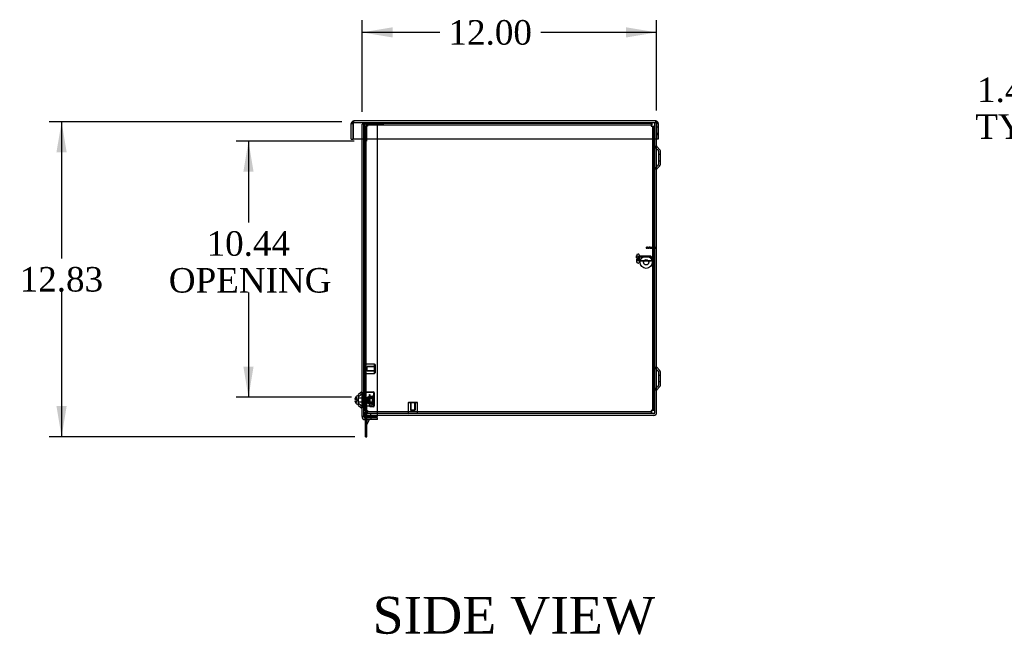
# Model space of a CAD drawing. Header units: inches. Extents: x 1 to 240, y -1 to 159.
# Tile 7 of 11: x 118 to 158, y 59 to 84. Entities that reach past the tile are written whole.
import ezdxf
from ezdxf.enums import TextEntityAlignment as Align
from ezdxf.lldxf.tags import DXFTag

# ---------------------------------------------------------------- set-up
doc = ezdxf.new("R2010")
doc.units = ezdxf.units.IN
doc.header["$MEASUREMENT"] = 0
for name, color, linetype in [('COM55240', 7, 'Continuous'), ('COM70472-33', 7, 'Continuous'), ('COM70473-33', 7, 'Continuous'), ('COM70474-5', 7, 'Continuous'), ('COM70475', 7, 'Continuous'), ('COM70985-13', 7, 'Continuous'), ('Default', 7, 'Continuous'), ('GRDKITSTARWASHER', 7, 'Continuous'), ('NTS16522', 7, 'Continuous'), ('RNG17670', 7, 'Continuous'), ('RVT19019', 7, 'Continuous'), ('SCS18970', 7, 'Continuous'), ('SCS19475', 7, 'Continuous'), ('STD26152', 7, 'Continuous'), ('WAF250205', 7, 'Continuous')]:
    doc.layers.add(name, color=color, linetype=linetype)
doc.styles.add('SEACAD_Times_New_Roman', font='times.ttf')
tags = doc.linetypes.add('HIDDEN2', pattern=[0.1875, 0.125, -0.0625]).pattern_tags.tags
tags[6:7] = [DXFTag(74, 4), DXFTag(75, 0), DXFTag(340, '0'), DXFTag(46, 0.0), DXFTag(50, 0.0), DXFTag(44, 0.0), DXFTag(45, 0.0)]
tags[4:5] = [DXFTag(74, 4), DXFTag(75, 0), DXFTag(340, '0'), DXFTag(46, 0.0), DXFTag(50, 0.0), DXFTag(44, 0.0), DXFTag(45, 0.0)]
doc.dimstyles.new('HAMMOND_(STH_-_240x160)', dxfattribs={"dimtxt": 1, "dimasz": 1.25, "dimexe": 0.5, "dimexo": 0.5, "dimgap": 0.25, "dimtad": 0, "dimtih": 1, "dimtoh": 1, "dimzin": 0, "dimdsep": 46, "dimtxsty": 'SEACAD_Times_New_Roman', "dimblk1": '_SE_FILLED', "dimblk2": '_SE_FILLED', "dimsah": 1, "dimcen": 0.5, "dimadec": 0, "dimazin": 0, "dimtfac": 0.8, "dimtofl": 0, "dimtmove": 1, "dimatfit": 3, "dimfxl": 1, "dimtolj": 1, "dimtzin": 0, "dimarcsym": 0})

# ---------------------------------------------------------------- blocks, each defined once
blk = doc.blocks.new('SE3')
at = {"layer": 'COM55240', "color": 7, "linetype": 'HIDDEN2'}
for p, q in [((131.942, 68.751), (131.999, 68.751)), ((131.942, 68.688), (131.999, 68.688)), ((131.999, 68.671), (131.942, 68.671)), ((131.999, 68.688), (131.999, 68.751)), ((131.999, 68.106), (131.999, 68.688)), ((131.942, 68.534), (131.999, 68.534)), ((131.942, 68.106), (131.942, 68.261)), ((131.942, 67.981), (131.942, 68.053)), ((131.999, 68.001), (131.942, 68.001)), ((131.999, 67.945), (131.942, 67.945)), ((131.942, 67.82), (131.999, 67.82)), ((131.95, 67.818), (131.999, 67.923)), ((131.999, 67.981), (131.999, 68.053)), ((132.026, 67.981), (132.035, 68)), ((132.035, 68), (132.076, 67.981)), ((131.999, 67.782), (131.942, 67.782)), ((131.999, 67.688), (131.942, 67.688)), ((131.999, 67.376), (131.942, 67.376))]:
    blk.add_line(p, q, dxfattribs=at)
at = {"layer": 'COM55240', "color": 7, "linetype": 'Continuous'}
for p, q in [((131.942, 68.053), (131.942, 68.106)), ((131.942, 67.345), (131.942, 67.981)), ((131.999, 68.053), (131.999, 68.106)), ((131.999, 67.345), (131.999, 67.981)), ((131.999, 67.923), (132.026, 67.981)), ((132.002, 67.794), (132.086, 67.976)), ((132.076, 67.981), (132.086, 67.976)), ((131.942, 67.282), (131.942, 67.345)), ((131.942, 67.345), (131.999, 67.345)), ((131.942, 67.282), (131.999, 67.282)), ((131.999, 67.282), (131.999, 67.345))]:
    blk.add_line(p, q, dxfattribs=at)
at = {"layer": 'COM55240', "color": 7, "linetype": 'HIDDEN2'}
blk.add_arc((132.028, 67.782), 0.086, 155, 180, dxfattribs=at)
at = {"layer": 'COM55240', "color": 7, "linetype": 'Continuous'}
blk.add_arc((132.028, 67.782), 0.029, 155, 180, dxfattribs=at)
at = {"layer": 'COM70472-33', "color": 7, "linetype": 'HIDDEN2'}
for p, q in [((143.726, 79.403), (143.726, 80.081)), ((143.762, 80.081), (143.798, 80.081)), ((143.798, 80.054), (143.798, 80.081)), ((143.873, 78.943), (143.756, 79.06)), ((143.882, 78.922), (143.882, 78.384)), ((143.954, 78.778), (143.882, 78.778)), ((143.756, 78.245), (143.873, 78.363)), ((143.882, 78.528), (143.954, 78.528)), ((143.873, 69.943), (143.756, 70.06)), ((143.882, 69.922), (143.882, 69.384)), ((143.954, 69.778), (143.882, 69.778)), ((143.882, 69.528), (143.954, 69.528)), ((131.87, 69.028), (131.942, 69.028)), ((143.756, 69.245), (143.873, 69.363)), ((131.942, 68.893), (131.87, 68.893)), ((131.942, 68.671), (131.87, 68.671)), ((131.87, 68.663), (131.942, 68.663)), ((131.87, 68.534), (131.942, 68.534)), ((131.942, 68.261), (131.87, 68.261)), ((132.423, 68.225), (131.87, 68.225)), ((131.942, 68.261), (131.942, 68.35)), ((131.978, 68.225), (131.978, 68.153)), ((132.137, 68.225), (132.137, 68.153)), ((132.423, 68.153), (131.87, 68.153))]:
    blk.add_line(p, q, dxfattribs=at)
at = {"layer": 'COM70472-33', "color": 7, "linetype": 'Continuous'}
for p, q in [((143.798, 80.045), (143.798, 80.054)), ((143.726, 68.261), (143.726, 79.403)), ((143.798, 68.261), (143.798, 79.403)), ((143.924, 78.994), (143.807, 79.111)), ((143.954, 78.384), (143.954, 78.922)), ((143.807, 78.194), (143.924, 78.312)), ((143.924, 69.994), (143.807, 70.111)), ((143.954, 69.384), (143.954, 69.922)), ((143.807, 69.194), (143.924, 69.312)), ((143.69, 68.225), (132.423, 68.225)), ((143.69, 68.153), (132.423, 68.153))]:
    blk.add_line(p, q, dxfattribs=at)
at = {"layer": 'COM70472-33', "color": 7, "linetype": 'HIDDEN2'}
for centre, radius, start, end in [((143.828, 79.133), 0.102, 180, 225), ((143.852, 78.922), 0.03, 0, 45), ((143.828, 78.173), 0.102, 135, 180), ((143.852, 78.384), 0.03, 315, 0), ((143.828, 70.133), 0.102, 180, 225), ((143.852, 69.922), 0.03, 0, 45), ((143.828, 69.173), 0.102, 135, 180), ((143.852, 69.384), 0.03, 315, 0), ((131.978, 68.261), 0.108, 180, 270), ((131.978, 68.261), 0.036, 180, 270)]:
    blk.add_arc(centre, radius, start, end, dxfattribs=at)
at = {"layer": 'COM70472-33', "color": 7, "linetype": 'Continuous'}
for centre, radius, start, end in [((143.828, 79.133), 0.03, 180, 225), ((143.852, 78.922), 0.102, 0, 45), ((143.852, 78.384), 0.102, 315, 0), ((143.828, 78.173), 0.03, 135, 180), ((143.828, 70.133), 0.03, 180, 225), ((143.852, 69.922), 0.102, 0, 45), ((143.828, 69.173), 0.03, 135, 180), ((143.852, 69.384), 0.102, 315, 0), ((143.69, 68.261), 0.108, 270, 0), ((143.69, 68.261), 0.036, 270, 0)]:
    blk.add_arc(centre, radius, start, end, dxfattribs=at)
at = {"layer": 'COM70473-33', "color": 7, "linetype": 'HIDDEN2'}
for p, q in [((131.798, 79.403), (131.798, 80.021)), ((131.906, 80.021), (131.798, 80.021)), ((131.87, 68.106), (131.87, 80.021)), ((132.423, 80.021), (131.906, 80.021)), ((132.423, 79.403), (132.423, 80.021)), ((131.845, 69.074), (131.652, 68.906)), ((131.652, 68.649), (131.845, 68.481)), ((131.906, 68.053), (131.906, 67.981)), ((132.156, 68.053), (132.156, 67.981))]:
    blk.add_line(p, q, dxfattribs=at)
at = {"layer": 'COM70473-33', "color": 7, "linetype": 'Continuous'}
for p, q in [((131.798, 68.106), (131.798, 79.403)), ((132.423, 68.106), (132.423, 79.403)), ((131.798, 69.129), (131.652, 69.002)), ((131.652, 68.554), (131.652, 69.002)), ((131.652, 68.554), (131.798, 68.427)), ((131.798, 68.106), (131.798, 68.089)), ((131.906, 68.106), (131.798, 68.106)), ((131.87, 68.106), (131.87, 68.089)), ((131.906, 68.106), (132.423, 68.106)), ((132.423, 68.053), (131.906, 68.053)), ((132.423, 67.981), (131.906, 67.981)), ((132.423, 67.981), (132.423, 68.053))]:
    blk.add_line(p, q, dxfattribs=at)
at = {"layer": 'COM70473-33', "color": 7, "linetype": 'HIDDEN2'}
for centre, start, end in [((131.798, 69.129), 311, 0), ((131.798, 68.427), 0, 49)]:
    blk.add_arc(centre, 0.072, start, end, dxfattribs=at)
at = {"layer": 'COM70473-33', "color": 7, "linetype": 'Continuous'}
for radius in [0.108, 0.036]:
    blk.add_arc((131.906, 68.089), radius, 180, 270, dxfattribs=at)
at = {"layer": 'COM70474-5', "color": 7, "linetype": 'HIDDEN2'}
for p, q in [((131.87, 79.936), (131.978, 79.936)), ((131.89, 70.24), (131.89, 79.936)), ((131.942, 68.35), (131.942, 79.936)), ((131.962, 68.35), (131.962, 79.936)), ((131.978, 79.936), (131.995, 79.936)), ((131.995, 79.953), (131.995, 80.061)), ((131.995, 80.061), (143.581, 80.061)), ((131.995, 79.989), (143.581, 79.989)), ((131.995, 79.936), (131.995, 79.953)), ((131.998, 79.936), (131.995, 79.936)), ((132.015, 79.936), (131.998, 79.936)), ((132.015, 80.061), (132.015, 79.989)), ((132.015, 79.989), (132.015, 79.953)), ((132.015, 79.953), (132.015, 79.936)), ((143.581, 80.061), (143.601, 80.061)), ((143.581, 80.061), (143.581, 79.953)), ((143.581, 79.989), (143.601, 79.989)), ((143.581, 79.953), (143.581, 79.936)), ((143.581, 79.936), (143.598, 79.936)), ((143.598, 79.936), (143.706, 79.936)), ((143.601, 80.061), (143.601, 79.989)), ((143.601, 79.953), (143.601, 79.989)), ((143.601, 79.936), (143.601, 79.953)), ((143.634, 79.936), (143.634, 68.35)), ((143.654, 79.936), (143.654, 68.35)), ((143.726, 79.936), (143.706, 79.936)), ((143.706, 79.936), (143.706, 79.403)), ((131.89, 68.35), (131.89, 69.865)), ((131.978, 68.35), (131.87, 68.35)), ((131.995, 68.35), (131.978, 68.35)), ((131.995, 68.35), (131.998, 68.35)), ((131.995, 68.333), (131.995, 68.35)), ((131.995, 68.225), (131.995, 68.333)), ((143.581, 68.297), (131.995, 68.297)), ((131.998, 68.35), (132.015, 68.35)), ((132.015, 68.35), (132.015, 68.333)), ((132.015, 68.333), (132.015, 68.297)), ((132.015, 68.225), (132.015, 68.297))]:
    blk.add_line(p, q, dxfattribs=at)
at = {"layer": 'COM70474-5', "color": 7, "linetype": 'Continuous'}
for p, q in [((143.706, 79.403), (143.706, 68.35)), ((143.581, 68.35), (143.581, 68.333)), ((143.598, 68.35), (143.581, 68.35)), ((143.581, 68.333), (143.581, 68.225)), ((143.601, 68.297), (143.581, 68.297)), ((143.706, 68.35), (143.598, 68.35)), ((143.601, 68.333), (143.601, 68.35)), ((143.601, 68.297), (143.601, 68.333)), ((143.601, 68.225), (143.601, 68.297)), ((143.726, 68.35), (143.706, 68.35))]:
    blk.add_line(p, q, dxfattribs=at)
at = {"layer": 'COM70475', "color": 7, "linetype": 'HIDDEN2'}
for p, q in [((131.906, 79.973), (131.906, 79.581)), ((131.978, 79.973), (131.978, 79.581)), ((132.406, 80.009), (132.014, 80.009)), ((132.156, 80.081), (132.156, 80.009)), ((132.406, 80.009), (132.406, 80.081)), ((132.656, 80.009), (132.406, 80.009)), ((132.656, 80.081), (132.656, 80.009)), ((131.906, 79.331), (131.906, 79.581)), ((131.978, 79.581), (131.978, 79.331)), ((131.978, 79.331), (131.906, 79.331))]:
    blk.add_line(p, q, dxfattribs=at)
for radius in [0.108, 0.036]:
    blk.add_arc((132.014, 79.973), radius, 90, 180, dxfattribs=at)
at = {"layer": 'COM70985-13', "color": 7, "linetype": 'Continuous'}
for p, q in [((131.36, 79.403), (131.36, 80.045)), ((131.36, 80.045), (131.432, 80.045)), ((131.432, 79.403), (131.432, 80.045)), ((131.432, 80.045), (131.432, 79.403)), ((143.762, 80.153), (131.468, 80.153)), ((143.87, 80.045), (143.798, 80.045)), ((143.798, 80.045), (143.798, 79.403)), ((143.798, 79.403), (143.798, 80.045)), ((143.87, 80.045), (143.87, 79.403)), ((131.36, 79.403), (131.432, 79.403)), ((143.798, 79.403), (131.432, 79.403)), ((143.87, 79.403), (143.798, 79.403))]:
    blk.add_line(p, q, dxfattribs=at)
at = {"layer": 'COM70985-13', "color": 7, "linetype": 'HIDDEN2'}
for p, q in [((131.468, 80.081), (131.468, 80.153)), ((143.762, 80.081), (131.468, 80.081)), ((143.762, 80.081), (143.762, 80.153)), ((143.87, 79.903), (143.798, 79.903)), ((143.798, 79.653), (143.87, 79.653)), ((143.87, 79.59), (143.798, 79.59))]:
    blk.add_line(p, q, dxfattribs=at)
at = {"layer": 'COM70985-13', "color": 7, "linetype": 'Continuous'}
for centre, radius, start, end in [((131.468, 80.045), 0.108, 90, 180), ((131.468, 80.045), 0.036, 155.9775, 180), ((143.762, 80.045), 0.108, 0, 90), ((143.762, 80.045), 0.036, 0, 24.0225)]:
    blk.add_arc(centre, radius, start, end, dxfattribs=at)
at = {"layer": 'COM70985-13', "color": 7, "linetype": 'HIDDEN2'}
for centre, start, end in [((131.468, 80.045), 90, 155.9775), ((143.762, 80.045), 24.0225, 90)]:
    blk.add_arc(centre, 0.036, start, end, dxfattribs=at)
at = {"layer": 'COM70985-13', "color": 7, "linetype": 'Continuous'}
for points in [[(131.432, 80.045), (131.435, 80.059), (131.438, 80.073), (131.444, 80.099), (131.447, 80.111), (131.453, 80.131), (131.456, 80.139), (131.462, 80.15), (131.465, 80.153), (131.468, 80.153)], [(143.762, 80.153), (143.765, 80.153), (143.768, 80.15), (143.774, 80.139), (143.777, 80.131), (143.783, 80.111), (143.786, 80.099), (143.792, 80.073), (143.795, 80.059), (143.798, 80.045)]]:
    blk.add_open_spline(points, degree=3, knots=[0, 0, 0, 0, 0.25, 0.25, 0.5, 0.5, 0.75, 0.75, 1, 1, 1, 1], dxfattribs=at)
at = {"layer": 'COM70985-13', "color": 7, "linetype": 'HIDDEN2'}
for points in [[(131.432, 80.045), (131.438, 80.054), (131.444, 80.064), (131.456, 80.077), (131.462, 80.081), (131.468, 80.081)], [(143.762, 80.081), (143.768, 80.081), (143.774, 80.077), (143.786, 80.064), (143.792, 80.054), (143.798, 80.045)]]:
    blk.add_open_spline(points, degree=3, knots=[0, 0, 0, 0, 0.5, 0.5, 1, 1, 1, 1], dxfattribs=at)
at = {"layer": 'GRDKITSTARWASHER', "color": 7, "linetype": 'HIDDEN2'}
for p, q in [((143.38, 75.014), (143.379, 75.014)), ((143.379, 75.014), (143.379, 74.964)), ((143.38, 74.964), (143.379, 74.964)), ((143.38, 75.014), (143.38, 74.964)), ((143.38, 75.014), (143.407, 75.014)), ((143.38, 74.964), (143.407, 74.964)), ((143.407, 74.964), (143.407, 75.014)), ((143.427, 75.014), (143.407, 75.014)), ((143.427, 74.964), (143.407, 74.964)), ((143.427, 75.014), (143.427, 74.964)), ((143.427, 75.014), (143.475, 75.014)), ((143.427, 74.964), (143.475, 74.964)), ((143.445, 75.014), (143.445, 74.964)), ((143.465, 75.014), (143.465, 74.964)), ((143.474, 75.014), (143.474, 74.964)), ((143.475, 75.014), (143.475, 74.964)), ((143.475, 75.014), (143.497, 75.014)), ((143.475, 74.964), (143.497, 74.964)), ((143.497, 74.964), (143.497, 75.014)), ((143.531, 75.014), (143.497, 75.014)), ((143.531, 74.964), (143.497, 74.964)), ((143.526, 75.014), (143.526, 74.964)), ((143.531, 75.014), (143.531, 74.964)), ((143.531, 75.014), (143.543, 75.014)), ((143.531, 74.964), (143.543, 74.964)), ((143.543, 75.014), (143.543, 74.964)), ((143.543, 75.014), (143.605, 75.014)), ((143.543, 74.964), (143.605, 74.964)), ((143.605, 75.014), (143.605, 74.964)), ((143.605, 75.014), (143.617, 75.014)), ((143.605, 74.964), (143.617, 74.964)), ((143.617, 74.964), (143.617, 75.014)), ((143.651, 75.014), (143.617, 75.014)), ((143.651, 74.964), (143.617, 74.964)), ((143.622, 75.014), (143.622, 74.964)), ((143.651, 75.014), (143.673, 75.014)), ((143.651, 75.014), (143.651, 74.964)), ((143.651, 74.964), (143.673, 74.964)), ((143.673, 75.014), (143.673, 74.964)), ((143.673, 75.014), (143.706, 75.014)), ((143.673, 74.964), (143.706, 74.964)), ((143.674, 74.964), (143.674, 75.014)), ((143.683, 75.014), (143.683, 74.964)), ((143.702, 75.014), (143.702, 74.964)), ((143.741, 75.014), (143.726, 75.014)), ((143.741, 74.964), (143.726, 74.964)), ((143.741, 75.014), (143.768, 75.014)), ((143.741, 75.014), (143.741, 74.964)), ((143.741, 74.964), (143.768, 74.964)), ((143.768, 74.964), (143.768, 75.014)), ((143.768, 75.014), (143.769, 75.014)), ((143.768, 74.964), (143.769, 74.964)), ((143.769, 74.964), (143.769, 75.014))]:
    blk.add_line(p, q, dxfattribs=at)
at = {"layer": 'GRDKITSTARWASHER', "color": 7, "linetype": 'Continuous'}
for p, q in [((143.706, 75.014), (143.721, 75.014)), ((143.706, 74.964), (143.721, 74.964)), ((143.721, 74.964), (143.721, 75.014)), ((143.726, 75.014), (143.721, 75.014)), ((143.726, 74.964), (143.721, 74.964))]:
    blk.add_line(p, q, dxfattribs=at)
at = {"layer": 'NTS16522', "color": 7, "linetype": 'HIDDEN2'}
for p, q in [((131.852, 68.507), (131.852, 69.075)), ((131.87, 69.004), (131.852, 69.004)), ((131.884, 69.107), (132.265, 69.107)), ((132.264, 69.089), (131.886, 69.089)), ((132.28, 68.54), (132.28, 69.073)), ((132.297, 69.075), (132.297, 68.539)), ((131.87, 68.941), (131.852, 68.941)), ((131.87, 68.885), (131.852, 68.885)), ((131.852, 68.706), (131.87, 68.706)), ((131.852, 68.671), (131.87, 68.671)), ((132.029, 68.913), (132.073, 68.921)), ((132.029, 68.913), (132.029, 68.82)), ((132.245, 68.873), (132.029, 68.873)), ((132.235, 68.856), (132.029, 68.856)), ((132.029, 68.735), (132.029, 68.82)), ((132.029, 68.735), (132.029, 68.642)), ((132.029, 68.7), (132.235, 68.7)), ((132.245, 68.683), (132.029, 68.683)), ((132.073, 68.634), (132.029, 68.642)), ((132.073, 68.921), (132.102, 68.926)), ((132.073, 68.921), (132.073, 68.811)), ((132.073, 68.744), (132.073, 68.634)), ((132.073, 68.634), (132.102, 68.629)), ((132.083, 68.918), (132.083, 68.814)), ((132.083, 68.741), (132.083, 68.638)), ((132.102, 68.997), (132.12, 68.997)), ((132.102, 68.539), (132.102, 68.997)), ((132.12, 68.997), (132.12, 68.54)), ((132.12, 68.936), (132.22, 68.954)), ((132.22, 68.928), (132.12, 68.91)), ((132.12, 68.645), (132.22, 68.628)), ((132.22, 68.602), (132.12, 68.62)), ((132.22, 68.954), (132.22, 68.928)), ((132.22, 68.954), (132.245, 68.933)), ((132.245, 68.933), (132.22, 68.928)), ((132.22, 68.628), (132.22, 68.928)), ((132.22, 68.628), (132.22, 68.602)), ((132.245, 68.623), (132.22, 68.628)), ((132.245, 68.623), (132.22, 68.602)), ((132.245, 68.866), (132.235, 68.856)), ((132.235, 68.7), (132.235, 68.856)), ((132.235, 68.7), (132.245, 68.69)), ((132.245, 68.933), (132.245, 68.623)), ((132.297, 68.885), (132.28, 68.885)), ((132.28, 68.671), (132.297, 68.671)), ((131.87, 68.507), (131.852, 68.507)), ((132.265, 68.507), (132.134, 68.507)), ((132.136, 68.524), (132.264, 68.524))]:
    blk.add_line(p, q, dxfattribs=at)
for centre, radius, start, end in [((131.884, 69.075), 0.032, 90, 180), ((131.886, 69.073), 0.016, 90, 180), ((132.264, 69.073), 0.016, 0, 90), ((132.265, 69.075), 0.032, 0, 90), ((132.134, 68.539), 0.032, 180, 270), ((132.136, 68.54), 0.016, 180, 270), ((132.264, 68.54), 0.016, 270, 0), ((132.265, 68.539), 0.032, 270, 0)]:
    blk.add_arc(centre, radius, start, end, dxfattribs=at)
for centre, major_axis, start_param, end_param in [((132.396, 68.867), (-0.451, 0), 0.624084, 0.7756), ((132.396, 68.689), (-0.451, 0), -0.7756, -0.624084), ((131.544, 68.866), (0.614, 0), 0.499634, 0.532631), ((131.544, 68.866), (0.614, 0), -0.532631, -0.499634), ((131.544, 68.689), (0.614, 0), 0.499634, 0.532631), ((131.544, 68.689), (0.614, 0), -0.532631, -0.499634)]:
    blk.add_ellipse(centre, major_axis=major_axis, ratio=0.176327, start_param=start_param, end_param=end_param, dxfattribs=at)
at = {"layer": 'RNG17670', "color": 7, "linetype": 'HIDDEN2'}
for p, q in [((131.902, 68.917), (131.902, 68.948)), ((131.934, 68.948), (131.902, 68.948)), ((131.902, 68.855), (131.902, 68.917)), ((131.934, 68.917), (131.902, 68.917)), ((131.934, 68.903), (131.902, 68.903)), ((131.902, 68.7), (131.902, 68.855)), ((131.934, 68.855), (131.902, 68.855)), ((131.902, 68.638), (131.902, 68.7)), ((131.902, 68.7), (131.934, 68.7)), ((131.902, 68.653), (131.934, 68.653)), ((131.902, 68.607), (131.902, 68.638)), ((131.934, 68.638), (131.902, 68.638)), ((131.902, 68.607), (131.934, 68.607)), ((131.934, 68.917), (131.934, 68.948)), ((131.934, 68.917), (131.934, 68.855)), ((131.934, 68.7), (131.934, 68.855)), ((131.934, 68.638), (131.934, 68.7)), ((131.934, 68.607), (131.934, 68.638))]:
    blk.add_line(p, q, dxfattribs=at)
at = {"layer": 'RVT19019', "color": 7, "linetype": 'HIDDEN2'}
for p, q in [((131.83, 68.708), (131.83, 68.498)), ((132.198, 68.665), (131.87, 68.665)), ((132.198, 68.665), (132.198, 68.54)), ((131.87, 68.54), (132.198, 68.54))]:
    blk.add_line(p, q, dxfattribs=at)
for centre, start, end in [((131.85, 68.708), 0, 180), ((131.85, 68.498), 180, 0)]:
    blk.add_arc(centre, 0.02, start, end, dxfattribs=at)
at = {"layer": 'SCS18970', "color": 7, "linetype": 'HIDDEN2'}
for p, q in [((142.978, 74.572), (142.978, 74.656)), ((143.043, 74.636), (142.978, 74.636)), ((143.043, 74.572), (143.043, 74.636)), ((143.058, 74.726), (143.048, 74.726)), ((143.088, 74.696), (143.088, 74.389)), ((143.563, 74.637), (143.088, 74.637)), ((142.978, 74.572), (143.043, 74.572)), ((142.978, 74.512), (142.978, 74.429)), ((143.043, 74.512), (142.978, 74.512)), ((143.043, 74.448), (142.978, 74.448)), ((143.043, 74.512), (143.043, 74.572)), ((143.043, 74.448), (143.043, 74.512)), ((143.048, 74.359), (143.058, 74.359)), ((143.088, 74.618), (143.563, 74.618)), ((143.088, 74.466), (143.563, 74.466)), ((143.088, 74.447), (143.563, 74.447)), ((143.588, 74.612), (143.588, 74.472))]:
    blk.add_line(p, q, dxfattribs=at)
for centre, radius, start, end in [((143.048, 74.656), 0.07, 90, 180), ((143.058, 74.696), 0.03, 0, 90), ((143.563, 74.612), 0.025, 0, 90), ((143.048, 74.429), 0.07, 180, 270), ((143.058, 74.389), 0.03, 270, 0), ((143.563, 74.472), 0.025, 270, 0)]:
    blk.add_arc(centre, radius, start, end, dxfattribs=at)
at = {"layer": 'SCS19475', "color": 7, "linetype": 'Continuous'}
for p, q in [((131.524, 68.805), (131.524, 68.839)), ((131.584, 68.805), (131.524, 68.805)), ((131.524, 68.75), (131.584, 68.75)), ((131.524, 68.717), (131.524, 68.75)), ((131.529, 68.865), (131.529, 68.865)), ((131.529, 68.69), (131.529, 68.69)), ((131.584, 68.805), (131.584, 68.75))]:
    blk.add_line(p, q, dxfattribs=at)
at = {"layer": 'SCS19475', "color": 7, "linetype": 'HIDDEN2'}
for p, q in [((131.584, 68.865), (131.529, 68.865)), ((131.584, 68.69), (131.529, 68.69)), ((131.584, 68.805), (131.584, 68.865)), ((131.584, 68.69), (131.584, 68.75)), ((131.972, 68.852), (131.652, 68.852)), ((131.652, 68.704), (131.972, 68.704)), ((131.972, 68.873), (131.972, 68.683)), ((132.267, 68.873), (131.972, 68.873)), ((131.972, 68.854), (132.286, 68.854)), ((131.972, 68.702), (132.286, 68.702)), ((131.972, 68.683), (132.267, 68.683)), ((132.267, 68.873), (132.267, 68.683)), ((132.297, 68.843), (132.267, 68.873)), ((132.267, 68.683), (132.297, 68.712)), ((132.297, 68.843), (132.297, 68.712))]:
    blk.add_line(p, q, dxfattribs=at)
at = {"layer": 'SCS19475', "color": 7, "linetype": 'Continuous'}
for centre, start, end in [((131.649, 68.831), 88.6853, 164.215), ((131.649, 68.724), 195.7926, 271.3147)]:
    blk.add_arc(centre, 0.125, start, end, dxfattribs=at)
for points in [[(131.524, 68.839), (131.525, 68.844), (131.525, 68.848), (131.527, 68.857), (131.528, 68.861), (131.529, 68.865)], [(131.529, 68.69), (131.528, 68.695), (131.527, 68.699), (131.525, 68.708), (131.525, 68.712), (131.524, 68.717)]]:
    blk.add_open_spline(points, degree=3, knots=[0, 0, 0, 0, 0.5, 0.5, 1, 1, 1, 1], dxfattribs=at)
at = {"layer": 'STD26152', "color": 7, "linetype": 'HIDDEN2'}
for p, q in [((131.89, 70.24), (131.87, 70.22)), ((131.89, 70.24), (131.89, 69.865)), ((132.31, 70.24), (131.89, 70.24)), ((132.31, 69.865), (132.31, 70.24)), ((132.33, 70.22), (132.31, 70.24)), ((132.33, 70.22), (132.33, 69.885)), ((131.87, 69.885), (131.89, 69.865)), ((131.89, 69.865), (132.31, 69.865)), ((132.01, 70.131), (131.963, 70.053)), ((131.963, 70.053), (132.01, 69.975)), ((132.33, 70.148), (132.01, 70.148)), ((132.01, 70.148), (132.01, 70.131)), ((132.01, 69.975), (132.01, 70.131)), ((132.33, 70.131), (132.01, 70.131)), ((132.01, 69.975), (132.33, 69.975)), ((132.01, 69.958), (132.01, 69.975)), ((132.33, 69.958), (132.01, 69.958)), ((132.31, 69.865), (132.33, 69.885)), ((133.702, 68.685), (133.682, 68.665)), ((134.057, 68.665), (133.682, 68.665)), ((133.682, 68.665), (133.682, 68.245)), ((133.702, 68.685), (134.037, 68.685)), ((133.775, 68.685), (133.775, 68.365)), ((133.792, 68.685), (133.792, 68.365)), ((133.948, 68.365), (133.948, 68.685)), ((133.965, 68.685), (133.965, 68.365)), ((134.057, 68.665), (134.037, 68.685)), ((134.057, 68.245), (134.057, 68.665)), ((133.682, 68.245), (134.057, 68.245)), ((133.682, 68.245), (133.702, 68.225)), ((133.775, 68.365), (133.792, 68.365)), ((133.948, 68.365), (133.792, 68.365)), ((133.792, 68.365), (133.87, 68.318)), ((133.87, 68.318), (133.948, 68.365)), ((133.965, 68.365), (133.948, 68.365)), ((134.037, 68.225), (134.057, 68.245))]:
    blk.add_line(p, q, dxfattribs=at)
at = {"layer": 'WAF250205', "color": 7, "linetype": 'HIDDEN2'}
for radius in [0.25, 0.107]:
    blk.add_circle((143.374, 74.392), radius, dxfattribs=at)
blk = doc.blocks.new('DMBLK5675')
at = {"layer": 'Default', "linetype": 'Continuous'}
for points in [[(133.048, 83.968), (131.798, 83.76), (133.048, 83.551)], [(142.548, 83.968), (142.548, 83.551), (143.798, 83.76)]]:
    blk.add_hatch(color=7, dxfattribs=at).paths.add_polyline_path(points)
at = {"layer": 'Default', "color": 7, "linetype": 'Continuous'}
for p, q in [((131.798, 80.521), (131.798, 84.26)), ((143.798, 80.581), (143.798, 84.26)), ((134.971, 83.76), (131.798, 83.76)), ((143.798, 83.76), (139.083, 83.76))]:
    blk.add_line(p, q, dxfattribs=at)
at = {"layer": 'Default', "color": 7, "linetype": 'Continuous', "style": 'SEACAD_Times_New_Roman'}
blk.add_text('12.00', height=1, dxfattribs=at).set_placement((135.321, 84.26), align=Align.TOP_LEFT)
blk = doc.blocks.new('_SE_FILLED')
at = {"color": 0}
blk.add_line((0, 0), (-1, 0), dxfattribs=at)
blk.add_solid([(0, 0), (-1, -0.1665), (-1, 0.1665), (0, 0)], dxfattribs=at)
blk = doc.blocks.new('DMBLK5684')
at = {"layer": 'Default', "linetype": 'Continuous'}
for points in [[(126.962, 78.081), (127.378, 78.081), (127.17, 79.331)], [(126.962, 70.143), (127.17, 68.893), (127.378, 70.143)]]:
    blk.add_hatch(color=7, dxfattribs=at).paths.add_polyline_path(points)
at = {"layer": 'Default', "color": 7, "linetype": 'Continuous'}
for p, q in [((131.478, 79.331), (126.67, 79.331)), ((127.17, 79.331), (127.17, 76.007)), ((127.17, 73.157), (127.17, 68.893)), ((131.37, 68.893), (126.67, 68.893))]:
    blk.add_line(p, q, dxfattribs=at)
at = {"layer": 'Default', "color": 7, "linetype": 'Continuous', "style": 'SEACAD_Times_New_Roman'}
for s, p in [('10.44', (125.464, 75.657)), ('OPENING', (123.924, 74.157))]:
    blk.add_text(s, height=1, dxfattribs=at).set_placement(p, align=Align.TOP_LEFT)
blk = doc.blocks.new('DMBLK5686')
at = {"layer": 'Default', "linetype": 'Continuous'}
for points in [[(160.224, 78.918), (160.64, 78.918), (160.432, 80.168)], [(160.224, 80.01), (160.432, 78.76), (160.64, 80.01)]]:
    blk.add_hatch(color=7, dxfattribs=at).paths.add_polyline_path(points)
at = {"layer": 'Default', "color": 7, "linetype": 'Continuous'}
for p, q in [((160.432, 81.422), (159.932, 81.422)), ((160.432, 81.422), (160.432, 78.76)), ((165.192, 80.168), (159.932, 80.168)), ((167.084, 78.76), (159.932, 78.76))]:
    blk.add_line(p, q, dxfattribs=at)
at = {"layer": 'Default', "color": 7, "linetype": 'Continuous', "style": 'SEACAD_Times_New_Roman'}
for s, p in [('1.41', (156.857, 81.922)), ('TYP', (156.786, 80.422))]:
    blk.add_text(s, height=1, dxfattribs=at).set_placement(p, align=Align.TOP_LEFT)
blk = doc.blocks.new('DMBLK5689')
at = {"layer": 'Default', "linetype": 'Continuous'}
for points in [[(119.346, 78.867), (119.763, 78.867), (119.555, 80.117)], [(119.346, 68.532), (119.555, 67.282), (119.763, 68.532)]]:
    blk.add_hatch(color=7, dxfattribs=at).paths.add_polyline_path(points)
at = {"layer": 'Default', "color": 7, "linetype": 'Continuous'}
for p, q in [((130.968, 80.117), (119.055, 80.117)), ((119.555, 80.117), (119.555, 74.549)), ((119.555, 73.199), (119.555, 67.282)), ((131.499, 67.282), (119.055, 67.282))]:
    blk.add_line(p, q, dxfattribs=at)
at = {"layer": 'Default', "color": 7, "linetype": 'Continuous', "style": 'SEACAD_Times_New_Roman'}
blk.add_text('12.83', height=1, dxfattribs=at).set_placement((117.848, 74.199), align=Align.TOP_LEFT)

msp = doc.modelspace()

# ---------------------------------------------------------------- block references
at = {"layer": 'Default'}
msp.add_blockref('SE3', (0, 0), dxfattribs=at)

# ---------------------------------------------------------------- texts
at = {"layer": 'Default', "color": 7, "linetype": 'Continuous', "style": 'SEACAD_Times_New_Roman'}
msp.add_text('SIDE VIEW', height=1.5, dxfattribs=at).set_placement((132.231, 60.758), align=Align.TOP_LEFT)

# ---------------------------------------------------------------- dimensions: what is measured, and where the dimension line sits
at = {"layer": 'Default', "color": 7, "linetype": 'Continuous'}
for base, p1, p2, angle, text, picture, middle, dimtype in [((143.798, 83.76), (143.798, 80.081), (131.798, 80.021), 180.2865, '\\A1;<>', 'DMBLK5675', (137.027, 83.76), 161), ((119.5546, 67.2821), (131.4678, 80.1168), (131.9988, 67.2821), 90, '\\A1;<>', 'DMBLK5689', (119.5546, 73.6995), 160), ((127.17, 68.893), (131.978, 79.331), (131.87, 68.893), 90, '\\A1;<>\\POPENING', 'DMBLK5684', (127.17, 75.157), 160)]:
    dim = msp.add_linear_dim(base=base, p1=p1, p2=p2, angle=angle, text=text, dimstyle='HAMMOND_(STH_-_240x160)', override={"dimtmove": 0}, dxfattribs=at)
    dim.commit()
    dim.dimension.update_dxf_attribs({"geometry": picture, "text_midpoint": middle, "dimtype": dimtype})
dim = msp.add_linear_dim(base=(160.432, 78.76), p1=(166.209, 80.168), p2=(167.584, 78.76), angle=90, text='\\A1;<>\\PTYP', dimstyle='HAMMOND_(STH_-_240x160)', dxfattribs=at)
dim.commit()
dim.dimension.update_dxf_attribs({"geometry": 'DMBLK5686', "text_midpoint": (159.932, 81.422), "dimtype": 160})

doc.saveas('drawing.dxf')
